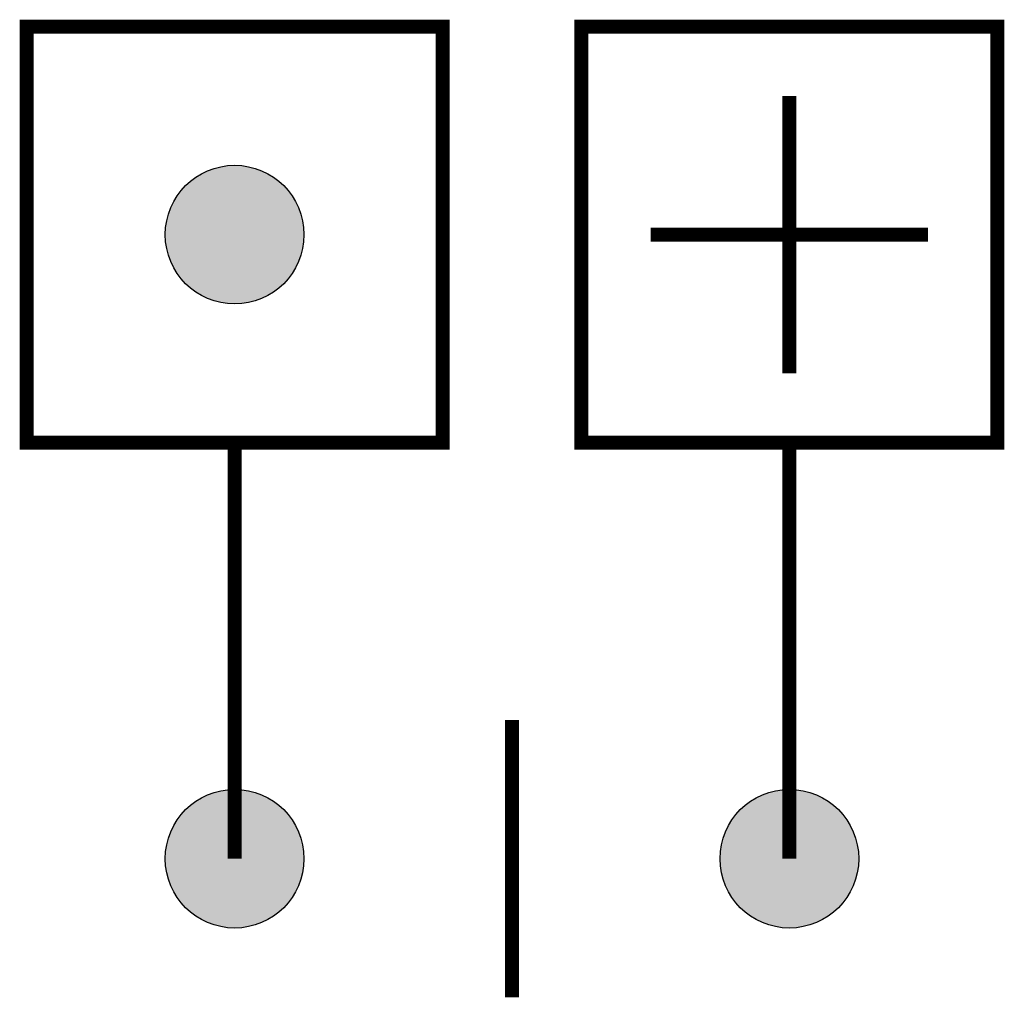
# Model space of a CAD drawing. Header units: inches. Extents: x -3.55 to 3.55, y -1.05 to 6.05.
import ezdxf

# ---------------------------------------------------------------- set-up
doc = ezdxf.new("R2010")
doc.units = ezdxf.units.IN
doc.header["$MEASUREMENT"] = 0

# ---------------------------------------------------------------- blocks, each defined once
blk = doc.blocks.new('A$C199A22AE')
h = blk.add_hatch(color=256)
edge = h.paths.add_edge_path()
edge.add_arc((0.5, 0.5), 0.5, 0, 360)
blk.add_circle((0.5, 0.5), 0.5)

msp = doc.modelspace()

# ---------------------------------------------------------------- linework, layer by layer
at = {"color": 7, "const_width": 0.1}
for points in [[(-3.5, 6), (-0.5, 6), (-0.5, 3), (-3.5, 3)], [(0.5, 6), (3.5, 6), (3.5, 3), (0.5, 3)]]:
    msp.add_lwpolyline(points, close=True, dxfattribs=at)
for points in [[(2, 5.5), (2, 3.5)], [(1, 4.5), (3, 4.5)], [(-2, 3), (-2, 0)], [(2, 3), (2, 0)], [(0, 1), (0, -1)]]:
    msp.add_lwpolyline(points, dxfattribs=at)

# ---------------------------------------------------------------- block references
at = {"color": 7}
for p in [(-2.5, 4), (-2.5, -0.5), (1.5, -0.5)]:
    msp.add_blockref('A$C199A22AE', p, dxfattribs=at)

doc.saveas('drawing.dxf')
